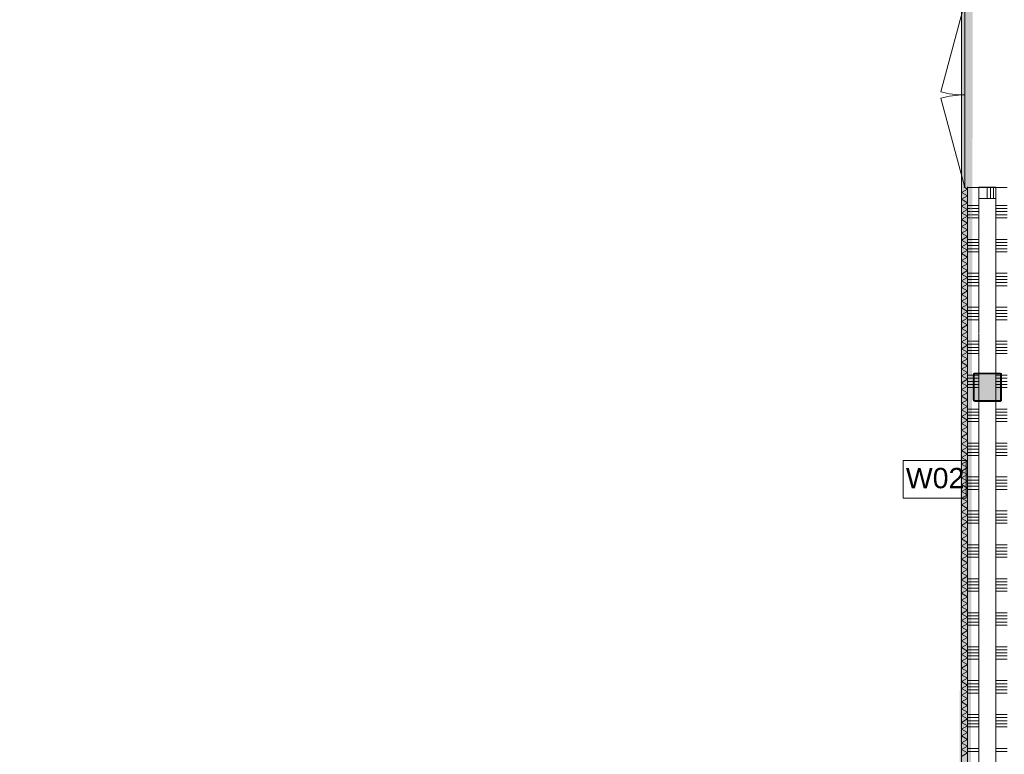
# Model space of a CAD drawing. Header units: millimetres. Extents: x -850 to 154668, y -80343 to 71019.
# Tile 33 of 147: x 35550 to 44250, y 14158 to 20651. Entities that reach past the tile are written whole.
import ezdxf

# ---------------------------------------------------------------- set-up
doc = ezdxf.new("R2010")
doc.units = ezdxf.units.MM
doc.header["$MEASUREMENT"] = 0
for name, color, linetype in [('New_22 NC Binnenwanden', 7, 'Continuous'), ('New_22 NC Binnenwanden Deuren', 7, 'Continuous'), ('New_22 NC Binnenwanden Doorsnede-arcering', 7, 'Continuous'), ('New_22 NC Binnenwanden Laagscheidingslijnen', 7, 'Continuous'), ('New_Info Wandafwerking aanduiding', 7, 'Continuous'), ('New_Info Wandafwerking aanduiding Doorsnede-arcering', 7, 'Continuous'), ('New_Z Ruimtefuncties Zone omranding', 7, 'Continuous'), ('S-COLS-____-OTLN.RVT S', 7, 'Continuous'), ('S-COLS-____-OTLN.RVT S 2D arcering', 7, 'Continuous')]:
    doc.layers.add(name, color=color, linetype=linetype)
doc.styles.add('GENERATED_STYLE_1', font='arial.ttf')

# ---------------------------------------------------------------- blocks, each defined once
blk = doc.blocks.new('*X1124')
at = {"layer": 'New_22 NC Binnenwanden Doorsnede-arcering', "color": 254, "linetype": 'Continuous', "lineweight": 0, "true_color": 0xe9ebeb}
for p, q in [((43925, 19154.2), (43873, 19124.2)), ((43925, 19154.2), (43891.9, 19173.3)), ((43925, 19094.1), (43873, 19124.2)), ((43925, 19094.1), (43873, 19064.1)), ((43925, 19034.1), (43873, 19064.1)), ((43925, 19034.1), (43873, 19004.1)), ((43925, 18974), (43873, 19004.1)), ((43925, 18974), (43873, 18944)), ((43925, 18914), (43873, 18944)), ((43925, 18914), (43873, 18884)), ((43925, 18854), (43873, 18884)), ((43925, 18854), (43873, 18823.9)), ((43925, 18793.9), (43873, 18823.9)), ((43925, 18793.9), (43873, 18763.9)), ((43925, 18733.9), (43873, 18763.9)), ((43925, 18733.9), (43873, 18703.8)), ((43925, 18673.8), (43873, 18703.8)), ((43925, 18673.8), (43873, 18643.8)), ((43925, 18613.8), (43873, 18643.8)), ((43925, 18613.8), (43873, 18583.8)), ((43925, 18553.7), (43873, 18583.8)), ((43925, 18553.7), (43873, 18523.7)), ((43925, 18493.7), (43873, 18523.7)), ((43925, 18493.7), (43873, 18463.7)), ((43925, 18433.6), (43873, 18463.7)), ((43925, 18433.6), (43873, 18403.6)), ((43925, 18373.6), (43873, 18403.6)), ((43925, 18373.6), (43873, 18343.6)), ((43925, 18313.6), (43873, 18343.6)), ((43925, 18313.6), (43873, 18283.5)), ((43925, 18253.5), (43873, 18283.5)), ((43925, 18253.5), (43873, 18223.5)), ((43925, 18193.5), (43873, 18223.5)), ((43925, 18193.5), (43873, 18163.4)), ((43925, 18133.4), (43873, 18163.4)), ((43925, 18133.4), (43873, 18103.4)), ((43925, 18073.4), (43873, 18103.4)), ((43925, 18073.4), (43873, 18043.4)), ((43925, 18013.3), (43873, 18043.4)), ((43925, 18013.3), (43873, 17983.3)), ((43925, 17953.3), (43873, 17983.3)), ((43925, 17953.3), (43873, 17923.3)), ((43925, 17893.2), (43873, 17923.3)), ((43925, 17893.2), (43873, 17863.2)), ((43925, 17833.2), (43873, 17863.2)), ((43925, 17833.2), (43873, 17803.2)), ((43925, 17773.2), (43873, 17803.2)), ((43925, 17773.2), (43873, 17743.1)), ((43925, 17713.1), (43873, 17743.1)), ((43925, 17713.1), (43873, 17683.1)), ((43925, 17653.1), (43873, 17683.1)), ((43925, 17653.1), (43873, 17623)), ((43925, 17593), (43873, 17623)), ((43925, 17593), (43873, 17563)), ((43925, 17533), (43873, 17563)), ((43925, 17533), (43873, 17503)), ((43925, 17472.9), (43873, 17503)), ((43925, 17472.9), (43873, 17442.9)), ((43925, 17412.9), (43873, 17442.9)), ((43925, 17412.9), (43873, 17382.9)), ((43925, 17352.8), (43873, 17382.9)), ((43925, 17352.8), (43873, 17322.8)), ((43925, 17292.8), (43873, 17322.8)), ((43925, 17292.8), (43873, 17262.8)), ((43925, 17232.8), (43873, 17262.8)), ((43925, 17232.8), (43873, 17202.7)), ((43925, 17172.7), (43873, 17202.7)), ((43925, 17172.7), (43873, 17142.7)), ((43925, 17112.7), (43873, 17142.7)), ((43925, 17112.7), (43873, 17082.6)), ((43925, 17052.6), (43873, 17082.6)), ((43925, 17052.6), (43873, 17022.6)), ((43925, 16992.6), (43873, 17022.6)), ((43925, 16992.6), (43873, 16962.6)), ((43925, 16932.5), (43873, 16962.6)), ((43925, 16932.5), (43873, 16902.5)), ((43925, 16872.5), (43873, 16902.5)), ((43925, 16872.5), (43873, 16842.5)), ((43925, 16812.4), (43873, 16842.5)), ((43925, 16812.4), (43873, 16782.4)), ((43925, 16752.4), (43873, 16782.4)), ((43925, 16752.4), (43873, 16722.4)), ((43925, 16692.4), (43873, 16722.4)), ((43925, 16692.4), (43873, 16662.3)), ((43925, 16632.3), (43873, 16662.3)), ((43925, 16632.3), (43873, 16602.3)), ((43925, 16572.3), (43873, 16602.3)), ((43925, 16572.3), (43873, 16542.2)), ((43925, 16512.2), (43873, 16542.2)), ((43925, 16512.2), (43873, 16482.2)), ((43925, 16452.2), (43873, 16482.2)), ((43925, 16452.2), (43873, 16422.2)), ((43925, 16392.1), (43873, 16422.2)), ((43925, 16392.1), (43873, 16362.1)), ((43925, 16332.1), (43873, 16362.1)), ((43925, 16332.1), (43873, 16302.1)), ((43925, 16272), (43873, 16302.1)), ((43925, 16272), (43873, 16242)), ((43925, 16212), (43873, 16242)), ((43925, 16212), (43873, 16182)), ((43925, 16152), (43873, 16182)), ((43925, 16152), (43873, 16121.9)), ((43925, 16091.9), (43873, 16121.9)), ((43925, 16091.9), (43873, 16061.9)), ((43925, 16031.9), (43873, 16061.9)), ((43925, 16031.9), (43873, 16001.8)), ((43925, 15971.8), (43873, 16001.8)), ((43925, 15971.8), (43873, 15941.8)), ((43925, 15911.8), (43873, 15941.8)), ((43925, 15911.8), (43873, 15881.8)), ((43925, 15851.7), (43873, 15881.8)), ((43925, 15851.7), (43873, 15821.7)), ((43925, 15791.7), (43873, 15821.7)), ((43925, 15791.7), (43873, 15761.7)), ((43925, 15731.6), (43873, 15761.7)), ((43925, 15731.6), (43873, 15701.6)), ((43925, 15671.6), (43873, 15701.6)), ((43925, 15671.6), (43873, 15641.6)), ((43925, 15611.6), (43873, 15641.6)), ((43925, 15611.6), (43873, 15581.5)), ((43925, 15551.5), (43873, 15581.5)), ((43925, 15551.5), (43873, 15521.5)), ((43925, 15491.5), (43873, 15521.5)), ((43925, 15491.5), (43873, 15461.4)), ((43925, 15431.4), (43873, 15461.4)), ((43925, 15431.4), (43873, 15401.4)), ((43925, 15371.4), (43873, 15401.4)), ((43925, 15371.4), (43873, 15341.4)), ((43925, 15311.3), (43873, 15341.4)), ((43925, 15311.3), (43873, 15281.3)), ((43925, 15251.3), (43873, 15281.3)), ((43925, 15251.3), (43873, 15221.3)), ((43925, 15191.2), (43873, 15221.3)), ((43925, 15191.2), (43873, 15161.2)), ((43925, 15131.2), (43873, 15161.2)), ((43925, 15131.2), (43873, 15101.2)), ((43925, 15071.2), (43873, 15101.2)), ((43925, 15071.2), (43873, 15041.1)), ((43925, 15011.1), (43873, 15041.1)), ((43925, 15011.1), (43873, 14981.1)), ((43925, 14951.1), (43873, 14981.1)), ((43925, 14951.1), (43873, 14921)), ((43925, 14891), (43873, 14921)), ((43925, 14891), (43873, 14861)), ((43925, 14831), (43873, 14861)), ((43925, 14831), (43873, 14801)), ((43925, 14770.9), (43873, 14801)), ((43925, 14770.9), (43873, 14740.9)), ((43925, 14710.9), (43873, 14740.9)), ((43925, 14710.9), (43873, 14680.9)), ((43925, 14650.8), (43873, 14680.9)), ((43925, 14650.8), (43873, 14620.8)), ((43925, 14590.8), (43873, 14620.8)), ((43925, 14590.8), (43873, 14560.8)), ((43925, 14530.8), (43873, 14560.8)), ((43925, 14530.8), (43873, 14500.7)), ((43925, 14470.7), (43873, 14500.7)), ((43925, 14470.7), (43873, 14440.7)), ((43925, 14410.7), (43873, 14440.7)), ((43925, 14410.7), (43873, 14380.6)), ((43925, 14350.6), (43873, 14380.6)), ((43925, 14350.6), (43873, 14320.6)), ((43925, 14290.6), (43873, 14320.6)), ((43925, 14290.6), (43873, 14260.6)), ((43925, 14230.5), (43873, 14260.6)), ((43925, 14230.5), (43873, 14200.5)), ((43925, 14170.5), (43873, 14200.5)), ((43925, 14170.5), (43873, 14140.5))]:
    blk.add_line(p, q, dxfattribs=at)
blk = doc.blocks.new('D rechthoekige opening 22_9')
at = {"layer": 'New_22 NC Binnenwanden Deuren', "color": 9, "linetype": 'Continuous', "lineweight": 0}
for p, q in [((-817, 53), (-817, 50)), ((817, 50), (817, 53))]:
    blk.add_line(p, q, dxfattribs=at)
blk = doc.blocks.new('Wall_187_1', base_point=(43925, 22065))
at = {"layer": 'New_22 NC Binnenwanden', "color": 8, "linetype": 'Continuous', "lineweight": 0, "true_color": 0x778488, "flags": 128}
for points in [[(43872, 19173.3), (43872, 7550)], [(43925, 7550), (43925, 19173.3)]]:
    blk.add_lwpolyline(points, dxfattribs=at)
at = {"layer": 'New_22 NC Binnenwanden Laagscheidingslijnen', "color": 8, "linetype": 'Continuous', "lineweight": 0, "true_color": 0x778488}
blk.add_line((43873, 19173.3), (43873, 7550), dxfattribs=at)
at = {"layer": 'New_22 NC Binnenwanden', "color": 8, "lineweight": 0, "true_color": 0x778488}
blk.add_blockref('*X1124', (0, 0), dxfattribs=at)
at = {"layer": 'New_22 NC Binnenwanden Deuren', "color": 1, "linetype": 'Continuous', "lineweight": 0, "xscale": -1, "zscale": 1000, "rotation": 270}
blk.add_blockref('D rechthoekige opening 22_9', (43847, 19990.3), dxfattribs=at)
blk = doc.blocks.new('*X1157')
at = {"layer": 'New_22 NC Binnenwanden Doorsnede-arcering', "color": 254, "linetype": 'Continuous', "lineweight": 0, "true_color": 0xe9ebeb}
for p, q in [((44175, 19009.7), (44223.1, 19009.7)), ((44175, 18982.3), (44223.1, 18982.3)), ((44223.1, 19009.7), (44275, 19009.7)), ((44223.1, 18982.3), (44275, 18982.3)), ((44175, 18954.9), (44223.1, 18954.9)), ((44175, 18927.4), (44223.1, 18927.4)), ((44175, 18900), (44223.1, 18900)), ((44223.1, 18954.9), (44275, 18954.9)), ((44223.1, 18927.4), (44275, 18927.4)), ((44223.1, 18900), (44275, 18900)), ((44175, 18709.7), (44223.1, 18709.7)), ((44223.1, 18709.7), (44275, 18709.7)), ((44175, 18682.3), (44223.1, 18682.3)), ((44175, 18654.9), (44223.1, 18654.9)), ((44175, 18627.4), (44223.1, 18627.4)), ((44223.1, 18682.3), (44275, 18682.3)), ((44223.1, 18654.9), (44275, 18654.9)), ((44223.1, 18627.4), (44275, 18627.4)), ((44175, 18600), (44223.1, 18600)), ((44223.1, 18600), (44275, 18600)), ((44175, 18409.7), (44223.1, 18409.7)), ((44175, 18382.3), (44223.1, 18382.3)), ((44223.1, 18409.7), (44275, 18409.7)), ((44223.1, 18382.3), (44275, 18382.3)), ((44175, 18354.9), (44223.1, 18354.9)), ((44175, 18327.4), (44223.1, 18327.4)), ((44175, 18300), (44223.1, 18300)), ((44223.1, 18354.9), (44275, 18354.9)), ((44223.1, 18327.4), (44275, 18327.4)), ((44223.1, 18300), (44275, 18300)), ((44175, 18109.7), (44223.1, 18109.7)), ((44223.1, 18109.7), (44275, 18109.7)), ((44175, 18082.3), (44223.1, 18082.3)), ((44175, 18054.9), (44223.1, 18054.9)), ((44175, 18027.4), (44223.1, 18027.4)), ((44223.1, 18082.3), (44275, 18082.3)), ((44223.1, 18054.9), (44275, 18054.9)), ((44223.1, 18027.4), (44275, 18027.4)), ((44175, 18000), (44223.1, 18000)), ((44223.1, 18000), (44275, 18000)), ((44175, 17809.7), (44223.1, 17809.7)), ((44175, 17782.3), (44223.1, 17782.3)), ((44175, 17754.9), (44223.1, 17754.9)), ((44223.1, 17809.7), (44275, 17809.7)), ((44223.1, 17782.3), (44275, 17782.3)), ((44223.1, 17754.9), (44275, 17754.9)), ((44175, 17727.4), (44223.1, 17727.4)), ((44175, 17700), (44223.1, 17700)), ((44223.1, 17727.4), (44275, 17727.4)), ((44223.1, 17700), (44275, 17700)), ((44224.7, 17509.7), (44275, 17509.7)), ((44225, 17482.3), (44275, 17482.3)), ((44225, 17454.9), (44275, 17454.9)), ((44225, 17427.4), (44275, 17427.4)), ((44225, 17400), (44275, 17400)), ((44175, 17209.7), (44223.1, 17209.7)), ((44175, 17182.3), (44223.1, 17182.3)), ((44175, 17154.9), (44223.1, 17154.9)), ((44223.1, 17209.7), (44275, 17209.7)), ((44223.1, 17182.3), (44275, 17182.3)), ((44223.1, 17154.9), (44275, 17154.9)), ((44175, 17127.4), (44223.1, 17127.4)), ((44175, 17100), (44223.1, 17100)), ((44223.1, 17127.4), (44275, 17127.4)), ((44223.1, 17100), (44275, 17100)), ((44175, 16909.7), (44223.1, 16909.7)), ((44175, 16882.3), (44223.1, 16882.3)), ((44223.1, 16909.7), (44275, 16909.7)), ((44223.1, 16882.3), (44275, 16882.3)), ((44175, 16854.9), (44223.1, 16854.9)), ((44175, 16827.4), (44223.1, 16827.4)), ((44175, 16800), (44223.1, 16800)), ((44223.1, 16854.9), (44275, 16854.9)), ((44223.1, 16827.4), (44275, 16827.4)), ((44223.1, 16800), (44275, 16800)), ((44175, 16609.7), (44223.1, 16609.7)), ((44175, 16582.3), (44223.1, 16582.3)), ((44175, 16554.9), (44223.1, 16554.9)), ((44223.1, 16609.7), (44275, 16609.7)), ((44223.1, 16582.3), (44275, 16582.3)), ((44223.1, 16554.9), (44275, 16554.9)), ((44175, 16527.4), (44223.1, 16527.4)), ((44175, 16500), (44223.1, 16500)), ((44223.1, 16527.4), (44275, 16527.4)), ((44223.1, 16500), (44275, 16500)), ((44175, 16309.7), (44223.1, 16309.7)), ((44175, 16282.3), (44223.1, 16282.3)), ((44223.1, 16309.7), (44275, 16309.7)), ((44223.1, 16282.3), (44275, 16282.3)), ((44175, 16254.9), (44223.1, 16254.9)), ((44175, 16227.4), (44223.1, 16227.4)), ((44175, 16200), (44223.1, 16200)), ((44223.1, 16254.9), (44275, 16254.9)), ((44223.1, 16227.4), (44275, 16227.4)), ((44223.1, 16200), (44275, 16200)), ((44175, 16009.7), (44223.1, 16009.7)), ((44223.1, 16009.7), (44275, 16009.7)), ((44175, 15982.3), (44223.1, 15982.3)), ((44175, 15954.9), (44223.1, 15954.9)), ((44175, 15927.4), (44223.1, 15927.4)), ((44223.1, 15982.3), (44275, 15982.3)), ((44223.1, 15954.9), (44275, 15954.9)), ((44223.1, 15927.4), (44275, 15927.4)), ((44175, 15900), (44223.1, 15900)), ((44223.1, 15900), (44275, 15900)), ((44175, 15709.7), (44223.1, 15709.7)), ((44175, 15682.3), (44223.1, 15682.3)), ((44223.1, 15709.7), (44275, 15709.7)), ((44223.1, 15682.3), (44275, 15682.3)), ((44175, 15654.9), (44223.1, 15654.9)), ((44175, 15627.4), (44223.1, 15627.4)), ((44175, 15600), (44223.1, 15600)), ((44223.1, 15654.9), (44275, 15654.9)), ((44223.1, 15627.4), (44275, 15627.4)), ((44223.1, 15600), (44275, 15600)), ((44175, 15409.7), (44223.1, 15409.7)), ((44223.1, 15409.7), (44275, 15409.7)), ((44175, 15382.3), (44223.1, 15382.3)), ((44175, 15354.9), (44223.1, 15354.9)), ((44175, 15327.4), (44223.1, 15327.4)), ((44223.1, 15382.3), (44275, 15382.3)), ((44223.1, 15354.9), (44275, 15354.9)), ((44223.1, 15327.4), (44275, 15327.4)), ((44175, 15300), (44223.1, 15300)), ((44223.1, 15300), (44275, 15300)), ((44175, 15109.7), (44223.1, 15109.7)), ((44175, 15082.3), (44223.1, 15082.3)), ((44175, 15054.9), (44223.1, 15054.9)), ((44223.1, 15109.7), (44275, 15109.7)), ((44223.1, 15082.3), (44275, 15082.3)), ((44223.1, 15054.9), (44275, 15054.9)), ((44175, 15027.4), (44223.1, 15027.4)), ((44175, 15000), (44223.1, 15000)), ((44223.1, 15027.4), (44275, 15027.4)), ((44223.1, 15000), (44275, 15000)), ((44175, 14809.7), (44223.1, 14809.7)), ((44223.1, 14809.7), (44275, 14809.7)), ((44175, 14782.3), (44223.1, 14782.3)), ((44175, 14754.9), (44223.1, 14754.9)), ((44175, 14727.4), (44223.1, 14727.4)), ((44223.1, 14782.3), (44275, 14782.3)), ((44223.1, 14754.9), (44275, 14754.9)), ((44223.1, 14727.4), (44275, 14727.4)), ((44175, 14700), (44223.1, 14700)), ((44223.1, 14700), (44275, 14700)), ((44175, 14509.7), (44223.1, 14509.7)), ((44175, 14482.3), (44223.1, 14482.3)), ((44175, 14454.9), (44223.1, 14454.9)), ((44223.1, 14509.7), (44275, 14509.7)), ((44223.1, 14482.3), (44275, 14482.3)), ((44223.1, 14454.9), (44275, 14454.9)), ((44175, 14427.4), (44223.1, 14427.4)), ((44175, 14400), (44223.1, 14400)), ((44223.1, 14427.4), (44275, 14427.4)), ((44223.1, 14400), (44275, 14400)), ((44175, 14209.7), (44223.1, 14209.7)), ((44175, 14182.3), (44223.1, 14182.3)), ((44223.1, 14209.7), (44275, 14209.7)), ((44223.1, 14182.3), (44275, 14182.3))]:
    blk.add_line(p, q, dxfattribs=at)
blk = doc.blocks.new('*X1164')
at = {"layer": 'New_22 NC Binnenwanden Doorsnede-arcering', "color": 254, "linetype": 'Continuous', "lineweight": 0, "true_color": 0xe9ebeb}
for p, q in [((44175, 17509.7), (44216.7, 17509.7)), ((44175, 17482.3), (44217, 17482.3)), ((44175, 17454.9), (44217, 17454.9)), ((44175, 17427.4), (44217, 17427.4)), ((44175, 17400), (44217, 17400))]:
    blk.add_line(p, q, dxfattribs=at)
blk = doc.blocks.new('*X1169')
at = {"layer": 'New_22 NC Binnenwanden Doorsnede-arcering', "color": 254, "linetype": 'Continuous', "lineweight": 0, "true_color": 0xe9ebeb}
for p, q in [((43925, 19009.7), (44025, 19009.7)), ((43925, 18982.3), (43950.4, 18982.3)), ((43958.9, 18982.3), (44025, 18982.3)), ((43925, 18954.9), (43950.4, 18954.9)), ((43925, 18927.4), (43950.4, 18927.4)), ((43925, 18900), (43950.4, 18900)), ((43958.9, 18954.9), (44025, 18954.9)), ((43958.9, 18927.4), (44025, 18927.4)), ((43958.9, 18900), (44025, 18900)), ((43925, 18709.7), (44025, 18709.7)), ((43925, 18682.3), (44025, 18682.3)), ((43925, 18654.9), (44025, 18654.9)), ((43925, 18627.4), (44025, 18627.4)), ((43925, 18600), (44025, 18600)), ((43925, 18409.7), (44025, 18409.7)), ((43925, 18382.3), (44025, 18382.3)), ((43925, 18354.9), (44025, 18354.9)), ((43925, 18327.4), (44025, 18327.4)), ((43925, 18300), (44025, 18300)), ((43925, 18109.7), (44025, 18109.7)), ((43925, 18082.3), (44025, 18082.3)), ((43925, 18054.9), (44025, 18054.9)), ((43925, 18027.4), (44025, 18027.4)), ((43925, 18000), (44025, 18000)), ((43925, 17809.7), (43950.4, 17809.7)), ((43925, 17782.3), (44025, 17782.3)), ((43925, 17754.9), (44025, 17754.9)), ((43958.9, 17809.7), (44025, 17809.7)), ((43925, 17727.4), (44025, 17727.4)), ((43925, 17700), (44025, 17700)), ((43925, 17509.7), (43975.3, 17509.7)), ((43925, 17482.3), (43975, 17482.3)), ((43925, 17454.9), (43975, 17454.9)), ((43925, 17427.4), (43975, 17427.4)), ((43925, 17400), (43975, 17400)), ((43925, 17209.7), (44025, 17209.7)), ((43925, 17182.3), (44025, 17182.3)), ((43925, 17154.9), (44025, 17154.9)), ((43925, 17127.4), (44025, 17127.4)), ((43925, 17100), (44025, 17100)), ((43925, 16909.7), (44025, 16909.7)), ((43925, 16882.3), (44025, 16882.3)), ((43925, 16854.9), (44025, 16854.9)), ((43925, 16827.4), (44025, 16827.4)), ((43925, 16800), (44025, 16800)), ((43925, 16609.7), (44025, 16609.7)), ((43925, 16582.3), (44025, 16582.3)), ((43925, 16554.9), (44025, 16554.9)), ((43925, 16527.4), (44025, 16527.4)), ((43925, 16500), (44025, 16500)), ((43925, 16309.7), (44025, 16309.7)), ((43925, 16282.3), (44025, 16282.3)), ((43925, 16254.9), (44025, 16254.9)), ((43925, 16227.4), (44025, 16227.4)), ((43925, 16200), (44025, 16200)), ((43925, 16009.7), (44025, 16009.7)), ((43925, 15982.3), (44025, 15982.3)), ((43925, 15954.9), (44025, 15954.9)), ((43925, 15927.4), (44025, 15927.4)), ((43925, 15900), (44025, 15900)), ((43925, 15709.7), (44025, 15709.7)), ((43925, 15682.3), (44025, 15682.3)), ((43925, 15654.9), (44025, 15654.9)), ((43925, 15627.4), (44025, 15627.4)), ((43925, 15600), (44025, 15600)), ((43925, 15409.7), (44025, 15409.7)), ((43925, 15382.3), (44025, 15382.3)), ((43925, 15354.9), (44025, 15354.9)), ((43925, 15327.4), (44025, 15327.4)), ((43925, 15300), (44025, 15300)), ((43925, 15109.7), (44025, 15109.7)), ((43925, 15082.3), (44025, 15082.3)), ((43925, 15054.9), (44025, 15054.9)), ((43925, 15027.4), (44025, 15027.4)), ((43925, 15000), (44025, 15000)), ((43925, 14809.7), (44025, 14809.7)), ((43925, 14782.3), (44025, 14782.3)), ((43925, 14754.9), (44025, 14754.9)), ((43925, 14727.4), (44025, 14727.4)), ((43925, 14700), (44025, 14700)), ((43925, 14509.7), (44025, 14509.7)), ((43925, 14482.3), (44025, 14482.3)), ((43925, 14454.9), (44025, 14454.9)), ((43925, 14427.4), (44025, 14427.4)), ((43925, 14400), (44025, 14400)), ((43925, 14209.7), (44025, 14209.7)), ((43925, 14182.3), (44025, 14182.3))]:
    blk.add_line(p, q, dxfattribs=at)
blk = doc.blocks.new('*X1175')
at = {"layer": 'New_22 NC Binnenwanden Doorsnede-arcering', "color": 254, "linetype": 'Continuous', "lineweight": 0, "true_color": 0xe9ebeb}
for p, q in [((43983.3, 17509.7), (44025, 17509.7)), ((43983, 17482.3), (44025, 17482.3)), ((43983, 17454.9), (44025, 17454.9)), ((43983, 17427.4), (44025, 17427.4)), ((43983, 17400), (44025, 17400))]:
    blk.add_line(p, q, dxfattribs=at)
blk = doc.blocks.new('D2 22_2')
at = {"layer": 'New_22 NC Binnenwanden Deuren', "color": 1, "linetype": 'Continuous', "lineweight": 0}
for p, q in [((-817, 0), (-27.8, 211.5)), ((817, 0), (27.8, 211.5)), ((-817, 0), (0, 0)), ((817, 0), (0, 0))]:
    blk.add_line(p, q, dxfattribs=at)
at = {"layer": 'New_22 NC Binnenwanden Deuren', "color": 7, "linetype": 'Continuous', "lineweight": 0}
for p, q in [((-817, -25), (-817, -125)), ((-817, -25), (-817, -125)), ((817, -25), (817, -125)), ((817, -25), (817, -125)), ((-817, -125), (-817, -139)), ((-817, -125), (-817, -139)), ((-817, -139), (-817, -275)), ((817, -125), (817, -139)), ((817, -125), (817, -139)), ((817, -139), (817, -275)), ((-817, -275), (-817, -375)), ((817, -275), (817, -375))]:
    blk.add_line(p, q, dxfattribs=at)
at = {"layer": 'New_22 NC Binnenwanden Deuren', "color": 1, "linetype": 'Continuous', "lineweight": 0}
for centre, start, end in [((-817, 0), 0, 15), ((817, 0), 165, 180)]:
    blk.add_arc(centre, 817, start, end, dxfattribs=at)
blk = doc.blocks.new('Wall_198_1', base_point=(44100, 22236))
at = {"layer": 'New_22 NC Binnenwanden', "color": 8, "linetype": 'Continuous', "lineweight": 0, "true_color": 0x778488}
for p, q in [((43925, 19169.3), (44025, 19169.3)), ((44025, 19169.3), (44039, 19169.3)), ((44039, 19169.3), (44175, 19169.3)), ((44175, 19169.3), (44275, 19169.3))]:
    blk.add_line(p, q, dxfattribs=at)
at = {"layer": 'New_22 NC Binnenwanden', "color": 8, "linetype": 'Continuous', "lineweight": 0, "true_color": 0x778488, "flags": 128}
blk.add_lwpolyline([(43925, 19169.3), (43925, 7546)], dxfattribs=at)
at = {"layer": 'New_22 NC Binnenwanden Laagscheidingslijnen', "color": 8, "linetype": 'Continuous', "lineweight": 0, "true_color": 0x778488}
for p, q in [((44025, 19169.3), (44025, 18935.7)), ((44175, 17525), (44175, 19169.3)), ((44025, 18930.3), (44025, 17879.8)), ((44025, 17874.3), (44025, 17525)), ((44025, 17517), (44025, 17283)), ((44175, 17283), (44175, 17517)), ((44025, 17275), (44025, 13175)), ((44175, 13175), (44175, 17275))]:
    blk.add_line(p, q, dxfattribs=at)
at = {"layer": 'New_22 NC Binnenwanden', "color": 8, "lineweight": 0, "true_color": 0x778488}
for name in ['*X1169', '*X1157', '*X1175', '*X1164']:
    blk.add_blockref(name, (0, 0), dxfattribs=at)
at = {"layer": 'New_22 NC Binnenwanden Deuren', "color": 1, "linetype": 'Continuous', "lineweight": 0, "xscale": -1, "zscale": 1000, "rotation": 89.99999999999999}
blk.add_blockref('D2 22_2', (43900, 19986.3), dxfattribs=at)
blk = doc.blocks.new('Wall_301_1', base_point=(43925, 22065))
at = {"layer": 'New_Info Wandafwerking aanduiding Doorsnede-arcering', "linetype": 'Continuous', "lineweight": 0, "true_color": 0x552178}
blk.add_hatch(color=187, dxfattribs=at).paths.add_polyline_path([(43874.9, 22014.9), (43822, 378.1), (43922, 377.9), (43974.9, 22015.1)])
blk = doc.blocks.new('Column 83[83]_1', base_point=(0.5, 3))
at = {"layer": 'S-COLS-____-OTLN.RVT S 2D arcering', "linetype": 'Continuous', "lineweight": 0, "true_color": 0x778488}
h = blk.add_hatch(color=8, dxfattribs=at)
h.paths.add_polyline_path([(43975.5, 17291), (43976.5, 17286), (43979.3, 17281.8), (43983.5, 17278.9), (43988.5, 17278), (44212.5, 17278), (44217.5, 17278.9), (44221.7, 17281.8), (44224.5, 17286), (44225.5, 17291), (44225.5, 17515), (44224.5, 17519.9), (44221.7, 17524.1), (44217.5, 17527), (44212.5, 17528), (43988.5, 17528), (43983.5, 17527), (43979.3, 17524.1), (43976.5, 17519.9), (43975.5, 17515)])
h.paths.add_polyline_path([(44212.5, 17286), (43988.5, 17286), (43986.6, 17286.3), (43985, 17287.4), (43983.9, 17289), (43983.5, 17291), (43983.5, 17515), (43983.9, 17516.9), (43985, 17518.5), (43986.6, 17519.6), (43988.5, 17520), (44212.5, 17520), (44214.4, 17519.6), (44216.1, 17518.5), (44217.1, 17516.9), (44217.5, 17515), (44217.5, 17291), (44217.1, 17289), (44216.1, 17287.4), (44214.4, 17286.3)], flags=0)
blk.add_hatch(color=8, dxfattribs=at).paths.add_polyline_path([(44212.5, 17520), (43988.5, 17520), (43986.6, 17519.6), (43985, 17518.5), (43983.9, 17516.9), (43983.5, 17515), (43983.5, 17291), (43983.9, 17289), (43985, 17287.4), (43986.6, 17286.3), (43988.5, 17286), (44212.5, 17286), (44214.4, 17286.3), (44216.1, 17287.4), (44217.1, 17289), (44217.5, 17291), (44217.5, 17515), (44217.1, 17516.9), (44216.1, 17518.5), (44214.4, 17519.6)])
at = {"layer": 'S-COLS-____-OTLN.RVT S', "color": 1, "linetype": 'Continuous', "lineweight": 0}
for p, q in [((43976.5, 17519.9), (43975.5, 17515)), ((43975.5, 17515), (43975.5, 17291)), ((43979.3, 17524.1), (43976.5, 17519.9)), ((43983.5, 17527), (43979.3, 17524.1)), ((43988.5, 17528), (43983.5, 17527)), ((43983.5, 17515), (43983.9, 17516.9)), ((43983.5, 17291), (43983.5, 17515)), ((43983.9, 17516.9), (43985, 17518.5)), ((43985, 17518.5), (43986.6, 17519.6)), ((43986.6, 17519.6), (43988.5, 17520)), ((44212.5, 17528), (43988.5, 17528)), ((43988.5, 17520), (44212.5, 17520)), ((44217.5, 17527), (44212.5, 17528)), ((44212.5, 17520), (44214.4, 17519.6)), ((44214.4, 17519.6), (44216.1, 17518.5)), ((44216.1, 17518.5), (44217.1, 17516.9)), ((44217.1, 17516.9), (44217.5, 17515)), ((44221.7, 17524.1), (44217.5, 17527)), ((44217.5, 17515), (44217.5, 17291)), ((44224.5, 17519.9), (44221.7, 17524.1)), ((44225.5, 17515), (44224.5, 17519.9)), ((44225.5, 17291), (44225.5, 17515)), ((43975.5, 17291), (43976.5, 17286)), ((43976.5, 17286), (43979.3, 17281.8)), ((43979.3, 17281.8), (43983.5, 17278.9)), ((43983.9, 17289), (43983.5, 17291)), ((43983.5, 17278.9), (43988.5, 17278)), ((43985, 17287.4), (43983.9, 17289)), ((43986.6, 17286.3), (43985, 17287.4)), ((43988.5, 17286), (43986.6, 17286.3)), ((44212.5, 17286), (43988.5, 17286)), ((43988.5, 17278), (44212.5, 17278)), ((44214.4, 17286.3), (44212.5, 17286)), ((44212.5, 17278), (44217.5, 17278.9)), ((44216.1, 17287.4), (44214.4, 17286.3)), ((44217.1, 17289), (44216.1, 17287.4)), ((44217.5, 17291), (44217.1, 17289)), ((44217.5, 17278.9), (44221.7, 17281.8)), ((44221.7, 17281.8), (44224.5, 17286)), ((44224.5, 17286), (44225.5, 17291))]:
    blk.add_line(p, q, dxfattribs=at)
blk = doc.blocks.new('*X3415')
at = {"layer": 'New_22 NC Binnenwanden Doorsnede-arcering', "color": 254, "linetype": 'Continuous', "lineweight": 0, "true_color": 0xe9ebeb}
for p, q in [((44100, 19171.6), (44100, 19071.6)), ((44127.4, 19171.6), (44127.4, 19071.6)), ((44154.9, 19171.6), (44154.9, 19071.6))]:
    blk.add_line(p, q, dxfattribs=at)
blk = doc.blocks.new('Wall_706_1', base_point=(44175, 19171.6))
at = {"layer": 'New_22 NC Binnenwanden', "color": 8, "linetype": 'Continuous', "lineweight": 0, "true_color": 0x778488, "flags": 128}
for points in [[(44175, 19171.6), (44025, 19171.6)], [(44025, 19171.6), (44025, 19071.6)], [(44175, 19071.6), (44175, 19171.6)], [(44025, 19071.6), (44175, 19071.6)]]:
    blk.add_lwpolyline(points, dxfattribs=at)
at = {"layer": 'New_22 NC Binnenwanden', "color": 8, "lineweight": 0, "true_color": 0x778488}
blk.add_blockref('*X3415', (0, 0), dxfattribs=at)

msp = doc.modelspace()

# ---------------------------------------------------------------- linework, layer by layer
at = {"layer": 'New_Info Wandafwerking aanduiding', "color": 9, "linetype": 'Continuous', "lineweight": 0, "flags": 128}
msp.add_lwpolyline([(43355.1, 16756.1), (43912, 16756.1), (43912, 16423.2), (43355.1, 16423.2)], close=True, dxfattribs=at)
at = {"layer": 'New_Z Ruimtefuncties Zone omranding', "color": 122, "linetype": 'Continuous', "lineweight": 0, "true_color": 0x00d3a1, "flags": 128}
msp.add_lwpolyline([(30388, 378), (43872, 378), (43872, 22012), (30388, 22012), (30388, 17328)], close=True, dxfattribs=at)

# ---------------------------------------------------------------- block references
at = {"layer": 'New_22 NC Binnenwanden', "color": 8, "lineweight": 0, "true_color": 0x778488}
for name, p in [('Wall_198_1', (44100, 22236)), ('Wall_187_1', (43925, 22065)), ('Wall_706_1', (44175, 19171.6))]:
    msp.add_blockref(name, p, dxfattribs=at)
at = {"layer": 'New_Info Wandafwerking aanduiding', "color": 1, "lineweight": 0}
msp.add_blockref('Wall_301_1', (43925, 22065), dxfattribs=at)
at = {"layer": 'S-COLS-____-OTLN.RVT S', "color": 1, "linetype": 'Continuous', "lineweight": 0}
msp.add_blockref('Column 83[83]_1', (0.5, 3), dxfattribs=at)

# ---------------------------------------------------------------- texts
at = {"layer": 'New_Info Wandafwerking aanduiding', "color": 2, "linetype": 'Continuous', "lineweight": 0, "insert": (43380.1, 16689.9), "char_height": 180, "attachment_point": 1, "style": 'GENERATED_STYLE_1'}
msp.add_mtext('\\A1;{\\pql;\\fArial|b0|i0|c0|p38;W02}', dxfattribs=at)

doc.saveas('drawing.dxf')
